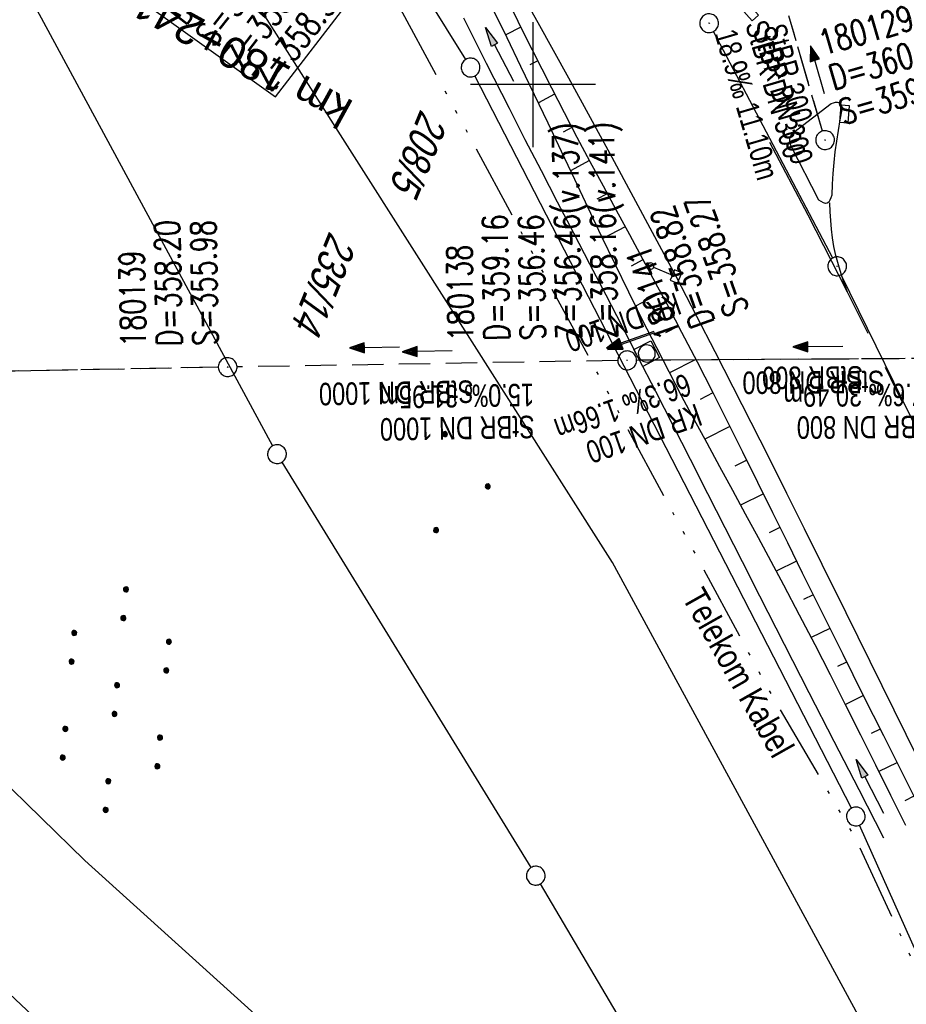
# Model space of a CAD drawing. Extents: x 507875 to 508634, y 446340 to 447363.
# Tile 19 of 70: x 508159 to 508230, y 446427 to 446505. Entities that reach past the tile are written whole.
import ezdxf
from ezdxf.enums import TextEntityAlignment as Align

# ---------------------------------------------------------------- set-up
doc = ezdxf.new("R2010")
doc.units = 0
doc.header["$LTSCALE"] = 10
doc.header["$MEASUREMENT"] = 0
for name, pattern in [('ACAD_ISO14W100', [25.5, 12, -3, 0.5, -3, 0.5, -3, 0.5, -3]), ('AUSGEZOGEN', [0]), ('LT00', [0]), ('LT02', [0.4, 0.2, -0.2]), ('LT12', [0.4, 0.3, -0.1]), ('STRICHLINIE2', [0.375, 0.25, -0.125])]:
    doc.linetypes.add(name, pattern=pattern)
doc.layers.get('0').update_dxf_attribs({"linetype": 'LT00'})
for name, color, linetype in [('--EK_FBR', 250, 'LT00'), ('--EK_Halt-Pfeil', 4, 'LT00'), ('--EK_Haltung', 7, 'STRICHLINIE2'), ('--EK_Haltung-Text', 140, 'LT00'), ('--EK_Schacht-Text', 5, 'LT00'), ('--EL_DFK_AB_L', 21, 'LT00'), ('--EL_DFK_AB_P', 7, 'LT00'), ('--EL_Halt-Pfeil', 4, 'LT00'), ('--EL_Haltung', 182, 'STRICHLINIE2'), ('--EL_Haltung-Text', 182, 'LT00'), ('-EL-93-1', 250, 'LT00'), ('DFK_AB_L', 21, 'LT00'), ('DFK_AB_P', 7, 'LT00'), ('DFK_FLUR_NR', 250, 'LT00'), ('DFK_GZPKT', 250, 'LT00'), ('DFK_KATASTER', 250, 'LT00'), ('DFK_NUTZUNG', 250, 'LT00'), ('DL', 182, 'LT12'), ('DL_PFEIL', 201, 'LT00'), ('DL_TEXT', 182, 'LT00'), ('PFEIL', 140, 'AUSGEZOGEN'), ('TELEKOM', 210, 'ACAD_ISO14W100'), ('TELEKOM_TEXT', 210, 'Continuous'), ('V127_AFBR_BAB', 250, 'LT00'), ('V127_BOESCH', 250, 'LT00'), ('V127_BOSCHUNG', 250, 'LT00'), ('V127_GRABEN', 250, 'LT00'), ('V127_KA_MULD', 182, 'LT00'), ('V127_KA_PRUF', 182, 'LT00'), ('V127_LD_MARK', 250, 'LT00'), ('V127_LG_MARK', 250, 'LT02'), ('V127_RASTER', 250, 'LT00'), ('V127_SCHILD_K', 1, 'LT00'), ('V127_SINKK', 182, 'LT00')]:
    doc.layers.add(name, color=color, linetype=linetype)
doc.styles.add('Arial', font='ARIAL.TTF')
doc.styles.add('Haltungsbeschriftung', font='ARIAL.TTF', dxfattribs={"width": 0.75})
doc.styles.add('schachtbeschriftung', font='romans.shx', dxfattribs={"width": 0.75, "height": 2})
doc.styles.get("Standard").update_dxf_attribs({"font": 'ARIAL.TTF'})
doc.styles.add('Versorgungsltg', font='ARIAL.TTF', dxfattribs={"width": 0.8, "height": 2})

# ---------------------------------------------------------------- blocks, each defined once
blk = doc.blocks.new('SYMB7010')
at = {"color": 0, "linetype": 'ByBlock'}
for points in [[(-0.031408, 0.499213), (-0.093728, 0.49134), (-0.15457, 0.475719), (-0.212975, 0.452595), (-0.268021, 0.422333), (-0.31884, 0.385411), (-0.36463, 0.342411), (-0.40467, 0.29401), (-0.438329, 0.240973), (-0.465074, 0.184136), (-0.484486, 0.124395), (-0.496256, 0.062692), (-0.5002, 0)], [(-0.5002, 0), (-0.496256, -0.062692), (-0.484486, -0.124395), (-0.465075, -0.184136), (-0.438329, -0.240973), (-0.404671, -0.29401), (-0.36463, -0.342411), (-0.31884, -0.385411), (-0.268021, -0.422333), (-0.212975, -0.452595), (-0.154571, -0.475719), (-0.093728, -0.49134), (-0.031408, -0.499213), (0.031408, -0.499213)], [(0.5002, 0), (0.496256, 0.062692), (0.484485, 0.124395), (0.465074, 0.184136), (0.438329, 0.240973), (0.40467, 0.29401), (0.36463, 0.342411), (0.31884, 0.385411), (0.268021, 0.422333), (0.212975, 0.452595), (0.15457, 0.475719), (0.093728, 0.49134), (0.031408, 0.499213), (-0.031408, 0.499213)], [(0.031408, -0.499213), (0.093728, -0.491341), (0.15457, -0.475719), (0.212975, -0.452595), (0.268021, -0.422333), (0.31884, -0.385411), (0.36463, -0.342411), (0.404671, -0.294011), (0.438329, -0.240974), (0.465075, -0.184136), (0.484486, -0.124395), (0.496256, -0.062692), (0.500201, 0)]]:
    blk.add_lwpolyline(points, dxfattribs=at)
blk = doc.blocks.new('SYMB7110')
at = {"color": 0, "linetype": 'ByBlock'}
for p, q in [((-0.51, 0.362895), (-0.51, 0.397105)), ((-0.505, 0.399164), (-0.505, 0.360836)), ((-0.5, 0.360204), (-0.5, 0.399796)), ((-0.495, 0.399164), (-0.495, 0.360836)), ((-0.49, 0.362895), (-0.49, 0.397105)), ((-0.28, 0.362895), (-0.28, 0.397105)), ((-0.275, 0.399164), (-0.275, 0.360836)), ((-0.27, 0.360204), (-0.27, 0.399796)), ((-0.265, 0.399164), (-0.265, 0.360836)), ((-0.26, 0.362895), (-0.26, 0.397105)), ((0.26, 0.362895), (0.26, 0.397105)), ((0.265, 0.399164), (0.265, 0.360836)), ((0.27, 0.360204), (0.27, 0.399796)), ((0.275, 0.399164), (0.275, 0.360836)), ((0.28, 0.362895), (0.28, 0.397105)), ((0.49, 0.362895), (0.49, 0.397105)), ((0.495, 0.399164), (0.495, 0.360836)), ((0.5, 0.360204), (0.5, 0.399796)), ((0.505, 0.399164), (0.505, 0.360836)), ((0.51, 0.362895), (0.51, 0.397105)), ((-0.515, 0.392919), (-0.515, 0.367081)), ((-0.485, 0.392919), (-0.485, 0.367081)), ((-0.48, 0.379874), (-0.48, 0.380145)), ((-0.285, 0.392919), (-0.285, 0.367081)), ((-0.255, 0.392919), (-0.255, 0.367081)), ((-0.25, 0.379874), (-0.25, 0.380146)), ((0.255, 0.392919), (0.255, 0.367081)), ((0.285, 0.392919), (0.285, 0.367081)), ((0.29, 0.379874), (0.29, 0.380145)), ((0.485, 0.392919), (0.485, 0.367081)), ((0.515, 0.392919), (0.515, 0.367081)), ((0.52, 0.379874), (0.52, 0.380146)), ((-0.9, 0.012919), (-0.9, -0.012919)), ((-0.895, -0.017106), (-0.895, 0.017105)), ((-0.89, 0.019164), (-0.89, -0.019164)), ((-0.885, -0.019797), (-0.885, 0.019796)), ((-0.88, 0.019164), (-0.88, -0.019164)), ((-0.875, -0.017106), (-0.875, 0.017105)), ((-0.87, 0.012919), (-0.87, -0.012919)), ((-0.865, -0.000126), (-0.865, 0.000145)), ((-0.67, 0.012919), (-0.67, -0.012919)), ((-0.665, -0.017106), (-0.665, 0.017105)), ((-0.66, 0.019164), (-0.66, -0.019164)), ((-0.655, -0.019797), (-0.655, 0.019796)), ((-0.65, 0.019164), (-0.65, -0.019164)), ((-0.645, -0.017106), (-0.645, 0.017105)), ((-0.64, 0.012919), (-0.64, -0.012919)), ((-0.635, -0.000126), (-0.635, 0.000145)), ((-0.13, 0.012919), (-0.13, -0.012919)), ((-0.125, -0.017105), (-0.125, 0.017105)), ((-0.12, 0.019164), (-0.12, -0.019164)), ((-0.115, -0.019796), (-0.115, 0.019796)), ((-0.11, 0.019164), (-0.11, -0.019164)), ((-0.105, -0.017105), (-0.105, 0.017105)), ((-0.1, 0.012919), (-0.1, -0.012919)), ((-0.095, -0.000126), (-0.095, 0.000146)), ((0.1, 0.012919), (0.1, -0.012919)), ((0.105, -0.017105), (0.105, 0.017105)), ((0.11, 0.019164), (0.11, -0.019164)), ((0.115, -0.019796), (0.115, 0.019796)), ((0.12, 0.019164), (0.12, -0.019164)), ((0.125, -0.017105), (0.125, 0.017105)), ((0.13, 0.012919), (0.13, -0.012919)), ((0.135, -0.000126), (0.135, 0.000146)), ((0.64, 0.012919), (0.64, -0.012919)), ((0.645, -0.017105), (0.645, 0.017105)), ((0.65, 0.019164), (0.65, -0.019164)), ((0.655, -0.019796), (0.655, 0.019796)), ((0.66, 0.019164), (0.66, -0.019164)), ((0.665, -0.017105), (0.665, 0.017105)), ((0.67, 0.012919), (0.67, -0.012919)), ((0.675, -0.000126), (0.675, 0.000146)), ((0.87, 0.012919), (0.87, -0.012919)), ((0.875, -0.017105), (0.875, 0.017105)), ((0.88, 0.019164), (0.88, -0.019164)), ((0.885, -0.019796), (0.885, 0.019796)), ((0.89, 0.019164), (0.89, -0.019164)), ((0.895, -0.017105), (0.895, 0.017105)), ((0.9, 0.012919), (0.9, -0.012919)), ((0.905, -0.000126), (0.905, 0.000146)), ((-0.515, -0.367081), (-0.515, -0.392919)), ((-0.51, -0.397105), (-0.51, -0.362895)), ((-0.505, -0.360836), (-0.505, -0.399164)), ((-0.5, -0.399796), (-0.5, -0.360204)), ((-0.495, -0.360836), (-0.495, -0.399164)), ((-0.49, -0.397106), (-0.49, -0.362895)), ((-0.485, -0.367081), (-0.485, -0.392919)), ((-0.48, -0.380126), (-0.48, -0.379855)), ((-0.285, -0.367081), (-0.285, -0.392919)), ((-0.28, -0.397105), (-0.28, -0.362895)), ((-0.275, -0.360836), (-0.275, -0.399164)), ((-0.27, -0.399796), (-0.27, -0.360204)), ((-0.265, -0.360836), (-0.265, -0.399164)), ((-0.26, -0.397105), (-0.26, -0.362895)), ((-0.255, -0.367081), (-0.255, -0.392919)), ((-0.25, -0.380126), (-0.25, -0.379855)), ((0.255, -0.367081), (0.255, -0.392919)), ((0.26, -0.397105), (0.26, -0.362895)), ((0.265, -0.360836), (0.265, -0.399164)), ((0.27, -0.399796), (0.27, -0.360204)), ((0.275, -0.360836), (0.275, -0.399164)), ((0.28, -0.397105), (0.28, -0.362895)), ((0.285, -0.367081), (0.285, -0.392919)), ((0.29, -0.380126), (0.29, -0.379855)), ((0.485, -0.367081), (0.485, -0.392919)), ((0.49, -0.397105), (0.49, -0.362895)), ((0.495, -0.360836), (0.495, -0.399164)), ((0.5, -0.399796), (0.5, -0.360204)), ((0.505, -0.360836), (0.505, -0.399164)), ((0.51, -0.397105), (0.51, -0.362895)), ((0.515, -0.367081), (0.515, -0.392919)), ((0.52, -0.380126), (0.52, -0.379855))]:
    blk.add_line(p, q, dxfattribs=at)
for points in [[(-0.48, 0.38), (-0.481981, 0.388678), (-0.48753, 0.395637), (-0.49555, 0.399499), (-0.50445, 0.399499), (-0.51247, 0.395637), (-0.518019, 0.388678), (-0.52, 0.38), (-0.518019, 0.371322), (-0.51247, 0.364363), (-0.50445, 0.360501), (-0.49555, 0.360501), (-0.48753, 0.364363), (-0.481981, 0.371322), (-0.48, 0.38)], [(-0.25, 0.38), (-0.251981, 0.388678), (-0.25753, 0.395637), (-0.26555, 0.399499), (-0.27445, 0.399499), (-0.28247, 0.395637), (-0.288019, 0.388678), (-0.29, 0.38), (-0.288019, 0.371322), (-0.28247, 0.364363), (-0.27445, 0.360501), (-0.26555, 0.360501), (-0.25753, 0.364363), (-0.251981, 0.371322), (-0.25, 0.38)], [(0.29, 0.38), (0.288019, 0.388678), (0.28247, 0.395637), (0.27445, 0.399499), (0.26555, 0.399499), (0.25753, 0.395637), (0.251981, 0.388678), (0.25, 0.38), (0.251981, 0.371322), (0.25753, 0.364363), (0.26555, 0.360501), (0.27445, 0.360501), (0.28247, 0.364363), (0.288019, 0.371322), (0.29, 0.38)], [(0.52, 0.38), (0.518019, 0.388678), (0.51247, 0.395637), (0.50445, 0.399499), (0.495549, 0.399499), (0.48753, 0.395637), (0.481981, 0.388678), (0.48, 0.38), (0.481981, 0.371322), (0.48753, 0.364363), (0.495549, 0.360501), (0.50445, 0.360501), (0.51247, 0.364363), (0.518019, 0.371322), (0.52, 0.38)], [(-0.865, 0), (-0.866981, 0.008678), (-0.87253, 0.015637), (-0.88055, 0.019498), (-0.88945, 0.019498), (-0.89747, 0.015637), (-0.903019, 0.008678), (-0.905, 0)], [(-0.905, 0), (-0.903019, -0.008678), (-0.89747, -0.015637), (-0.88945, -0.019499), (-0.88055, -0.019499), (-0.87253, -0.015637), (-0.866981, -0.008678), (-0.865, 0)], [(-0.635, 0), (-0.636981, 0.008678), (-0.64253, 0.015637), (-0.65055, 0.019498), (-0.65945, 0.019498), (-0.66747, 0.015637), (-0.673019, 0.008678), (-0.675, 0)], [(-0.675, 0), (-0.673019, -0.008678), (-0.66747, -0.015637), (-0.65945, -0.019499), (-0.65055, -0.019499), (-0.64253, -0.015637), (-0.636981, -0.008678), (-0.635, 0)], [(-0.095, 0), (-0.096981, 0.008678), (-0.10253, 0.015637), (-0.11055, 0.019499), (-0.11945, 0.019499), (-0.12747, 0.015637), (-0.133019, 0.008678), (-0.135, 0)], [(-0.135, 0), (-0.133019, -0.008678), (-0.12747, -0.015637), (-0.11945, -0.019499), (-0.11055, -0.019499), (-0.10253, -0.015637), (-0.096981, -0.008678), (-0.095, 0)], [(0.135, 0), (0.133019, 0.008678), (0.12747, 0.015637), (0.11945, 0.019499), (0.11055, 0.019499), (0.10253, 0.015637), (0.096981, 0.008678), (0.095, 0)], [(0.095, 0), (0.096981, -0.008678), (0.10253, -0.015637), (0.11055, -0.019499), (0.11945, -0.019499), (0.12747, -0.015637), (0.133019, -0.008678), (0.135, 0)], [(0.675, 0), (0.673019, 0.008678), (0.66747, 0.015637), (0.65945, 0.019499), (0.65055, 0.019499), (0.64253, 0.015637), (0.636981, 0.008678), (0.635, 0)], [(0.635, 0), (0.636981, -0.008678), (0.64253, -0.015637), (0.65055, -0.019499), (0.65945, -0.019499), (0.66747, -0.015637), (0.673019, -0.008678), (0.675, 0)], [(0.905, 0), (0.903019, 0.008678), (0.89747, 0.015637), (0.88945, 0.019499), (0.88055, 0.019499), (0.87253, 0.015637), (0.866981, 0.008678), (0.865, 0)], [(0.865, 0), (0.866981, -0.008678), (0.87253, -0.015637), (0.88055, -0.019499), (0.88945, -0.019499), (0.89747, -0.015637), (0.903019, -0.008678), (0.905, 0)], [(-0.48, -0.38), (-0.481981, -0.371322), (-0.48753, -0.364363), (-0.49555, -0.360501), (-0.50445, -0.360501), (-0.51247, -0.364363), (-0.518019, -0.371322), (-0.52, -0.38), (-0.518019, -0.388678), (-0.51247, -0.395637), (-0.50445, -0.399499), (-0.49555, -0.399499), (-0.48753, -0.395637), (-0.481981, -0.388678), (-0.48, -0.38)], [(-0.25, -0.38), (-0.251981, -0.371322), (-0.25753, -0.364363), (-0.26555, -0.360501), (-0.27445, -0.360501), (-0.28247, -0.364363), (-0.288019, -0.371322), (-0.29, -0.38), (-0.288019, -0.388678), (-0.28247, -0.395637), (-0.27445, -0.399499), (-0.26555, -0.399499), (-0.25753, -0.395637), (-0.251981, -0.388678), (-0.25, -0.38)], [(0.29, -0.38), (0.288019, -0.371322), (0.28247, -0.364363), (0.27445, -0.360501), (0.26555, -0.360501), (0.25753, -0.364363), (0.251981, -0.371322), (0.25, -0.38), (0.251981, -0.388678), (0.25753, -0.395637), (0.26555, -0.399499), (0.27445, -0.399499), (0.28247, -0.395637), (0.288019, -0.388678), (0.29, -0.38)], [(0.52, -0.38), (0.518019, -0.371322), (0.51247, -0.364363), (0.50445, -0.360501), (0.495549, -0.360501), (0.48753, -0.364363), (0.481981, -0.371322), (0.48, -0.38), (0.481981, -0.388678), (0.48753, -0.395637), (0.495549, -0.399499), (0.50445, -0.399499), (0.51247, -0.395637), (0.518019, -0.388678), (0.52, -0.38)]]:
    blk.add_lwpolyline(points, dxfattribs=at)
blk = doc.blocks.new('Ackerland3')
at = {"layer": 'DFK_NUTZUNG', "color": 0, "linetype": 'ByBlock'}
for p, q in [((-0.15, 2.662), (-0.15, 2.403)), ((-0.1, 2.362), (-0.1, 2.704)), ((-0.05, 2.724), (-0.05, 2.341)), ((0, 2.335), (0, 2.731)), ((0.05, 2.724), (0.05, 2.341)), ((0.1, 2.362), (0.1, 2.704)), ((0.15, 2.662), (0.15, 2.403)), ((0.2, 2.531), (0.2, 2.534)), ((-4, -1.137), (-4, -1.395)), ((-3.95, -1.437), (-3.95, -1.095)), ((-3.9, -1.075), (-3.9, -1.458)), ((-3.85, -1.464), (-3.85, -1.068)), ((-3.8, -1.075), (-3.8, -1.458)), ((-3.75, -1.437), (-3.75, -1.095)), ((-3.7, -1.137), (-3.7, -1.395)), ((-3.65, -1.268), (-3.65, -1.265)), ((3.7, -1.137), (3.7, -1.395)), ((3.75, -1.437), (3.75, -1.095)), ((3.8, -1.075), (3.8, -1.458)), ((3.85, -1.464), (3.85, -1.068)), ((3.9, -1.075), (3.9, -1.458)), ((3.95, -1.437), (3.95, -1.095)), ((4, -1.137), (4, -1.395)), ((4.05, -1.268), (4.05, -1.265))]:
    blk.add_line(p, q, dxfattribs=at)
for points in [[(0.2, 2.533), (0.18, 2.619), (0.125, 2.689), (0.045, 2.728), (-0.044, 2.728), (-0.125, 2.689), (-0.18, 2.619), (-0.2, 2.533), (-0.18, 2.446), (-0.125, 2.376), (-0.044, 2.338), (0.045, 2.338), (0.125, 2.376), (0.18, 2.446), (0.2, 2.533)], [(-3.65, -1.266), (-3.67, -1.18), (-3.725, -1.11), (-3.805, -1.071), (-3.894, -1.071), (-3.975, -1.11), (-4.03, -1.18), (-4.05, -1.266)], [(-4.05, -1.266), (-4.03, -1.353), (-3.975, -1.423), (-3.894, -1.461), (-3.805, -1.461), (-3.725, -1.423), (-3.67, -1.353), (-3.65, -1.266)], [(4.05, -1.266), (4.03, -1.18), (3.975, -1.11), (3.895, -1.071), (3.806, -1.071), (3.725, -1.11), (3.67, -1.18), (3.65, -1.266)], [(3.65, -1.266), (3.67, -1.353), (3.725, -1.423), (3.806, -1.461), (3.895, -1.461), (3.975, -1.423), (4.03, -1.353), (4.05, -1.266)]]:
    blk.add_lwpolyline(points, dxfattribs=at)
blk = doc.blocks.new('SYMB0003')
at = {"color": 0, "linetype": 'ByBlock'}
for p, q in [((-0.015712, 0), (0.010166, 0.012015)), ((0, -0.021257), (-0.015712, 0)), ((0.010166, 0.012015), (0, -0.021257))]:
    blk.add_line(p, q, dxfattribs=at)
for points in [[(-0.031395, 0.499013), (-0.093691, 0.491144), (-0.154509, 0.475528), (-0.21289, 0.452414), (-0.267913, 0.422164), (-0.318712, 0.385257), (-0.364484, 0.342274), (-0.404509, 0.293893), (-0.438154, 0.240877), (-0.464888, 0.184062), (-0.484292, 0.124345), (-0.496058, 0.062667), (-0.5, 0)], [(-0.5, 0), (-0.496058, -0.062667), (-0.484292, -0.124345), (-0.464888, -0.184062), (-0.438154, -0.240877), (-0.404509, -0.293893), (-0.364485, -0.342274), (-0.318712, -0.385257), (-0.267914, -0.422164), (-0.21289, -0.452414), (-0.154509, -0.475529), (-0.093691, -0.491144), (-0.031395, -0.499014), (0.031395, -0.499014)], [(0.5, 0), (0.496057, 0.062667), (0.484292, 0.124345), (0.464888, 0.184062), (0.438153, 0.240877), (0.404509, 0.293893), (0.364484, 0.342274), (0.318712, 0.385257), (0.267913, 0.422164), (0.21289, 0.452414), (0.154509, 0.475528), (0.093691, 0.491144), (0.031395, 0.499013), (-0.031395, 0.499013)], [(0.031395, -0.499014), (0.093691, -0.491144), (0.154509, -0.475529), (0.21289, -0.452414), (0.267914, -0.422164), (0.318712, -0.385257), (0.364485, -0.342274), (0.404509, -0.293893), (0.438154, -0.240877), (0.464889, -0.184062), (0.484292, -0.124345), (0.496058, -0.062667), (0.5, 0)]]:
    blk.add_lwpolyline(points, dxfattribs=at)
blk = doc.blocks.new('SYMB1263')
at = {"color": 0, "linetype": 'ByBlock'}
for p, q in [((0.014231, 0.098982), (-0.014231, 0.098982)), ((-0.014231, -0.098982), (0.014232, -0.098982))]:
    blk.add_line(p, q, dxfattribs=at)
for points in [[(0, 0.1), (0, 0.75), (0.18, 0.75), (0.18, 1), (-0.18, 1), (-0.18, 0.75), (0, 0.75)], [(-0.014231, 0.098982), (-0.041542, 0.090963), (-0.065486, 0.075575), (-0.084125, 0.054064), (-0.095949, 0.028173), (-0.1, 0)], [(-0.1, 0), (-0.095949, -0.028173), (-0.084125, -0.054064), (-0.065486, -0.075575), (-0.041541, -0.090963), (-0.014231, -0.098982)], [(0.1, 0), (0.095949, 0.028173), (0.084125, 0.054064), (0.065486, 0.075575), (0.041541, 0.090963), (0.014231, 0.098982)], [(0.014232, -0.098982), (0.041542, -0.090963), (0.065486, -0.075575), (0.084125, -0.054064), (0.095949, -0.028173), (0.1, 0)]]:
    blk.add_lwpolyline(points, dxfattribs=at)
blk = doc.blocks.new('Pfreil3')
at = {"layer": 'PFEIL'}
blk.add_hatch(color=256, dxfattribs=at).paths.add_polyline_path([(-1.549, 0.273), (-1.549, -0.273), (0, 0)])
for p, q in [((-1.549, 0), (-4.831, 0)), ((-1.549, -0.273), (-1.549, 0.273)), ((-1.549, 0.273), (0, 0)), ((0, 0), (-1.549, -0.273))]:
    blk.add_line(p, q, dxfattribs=at)
blk = doc.blocks.new('SYMB0652')
at = {"color": 0, "linetype": 'ByBlock'}
blk.add_lwpolyline([(-0.15, -0.075), (0.15, -0.075), (0.15, 0.075), (-0.15, 0.075), (-0.15, -0.075)], dxfattribs=at)
blk = doc.blocks.new('SYMB1210')
at = {"color": 0, "linetype": 'ByBlock'}
blk.add_line((0.018815, -0.179014), (0.055623, -0.17119), dxfattribs=at)
for points in [[(-0.2, -0.2), (-0.2, 0.2), (0.2, 0.2), (0.2, -0.2), (-0.2, -0.2)], [(0.018815, 0.179014), (-0.018815, 0.179014), (-0.055623, 0.17119), (-0.09, 0.155885), (-0.120444, 0.133766), (-0.145623, 0.105801), (-0.164438, 0.073213), (-0.176067, 0.037424), (-0.18, 0)], [(-0.18, 0), (-0.176067, -0.037424), (-0.164438, -0.073213), (-0.145623, -0.105801), (-0.120444, -0.133766), (-0.09, -0.155885), (-0.055623, -0.17119), (-0.018815, -0.179014), (0.018815, -0.179014)], [(0.18, 0), (0.176067, 0.037424), (0.164438, 0.073213), (0.145623, 0.105801), (0.120444, 0.133766), (0.09, 0.155885), (0.055623, 0.17119), (0.018815, 0.179014)], [(0.055623, -0.17119), (0.09, -0.155885), (0.120444, -0.133766), (0.145623, -0.105801), (0.164438, -0.073213), (0.176067, -0.037424), (0.18, 0)]]:
    blk.add_lwpolyline(points, dxfattribs=at)
blk = doc.blocks.new('SYMB0070')
at = {"color": 0, "linetype": 'ByBlock'}
for p, q in [((-0.5, 0), (0.2, 0)), ((0.5, 0), (0.2, 0.1)), ((0.2, 0.1), (0.2, 0)), ((0.468, 0), (0.21, 0.086)), ((0.21, 0.086), (0.21, -0.086)), ((0.21, -0.086), (0.468, 0)), ((0.22, -0.072), (0.437, 0)), ((0.23, -0.058), (0.405, 0)), ((0.24, -0.045), (0.374, 0)), ((0.342, 0), (0.25, 0.031)), ((0.25, 0.031), (0.25, -0.031)), ((0.25, -0.031), (0.342, 0)), ((0.26, -0.017), (0.31, 0)), ((0.27, -0.003), (0.279, 0))]:
    blk.add_line(p, q, dxfattribs=at)
for points in [[(0.2, 0), (0.2, -0.1), (0.5, 0)], [(0.437, 0), (0.22, 0.072), (0.22, -0.072)], [(0.405, 0), (0.23, 0.058), (0.23, -0.058)], [(0.374, 0), (0.24, 0.045), (0.24, -0.045)], [(0.31, 0), (0.26, 0.017), (0.26, -0.017)], [(0.279, 0), (0.27, 0.003), (0.27, -0.003)]]:
    blk.add_lwpolyline(points, dxfattribs=at)

msp = doc.modelspace()

# ---------------------------------------------------------------- linework, layer by layer
at = {"layer": '--EK_FBR'}
msp.add_line((508222.842, 446490.77), (508220.64, 446495.08), dxfattribs=at)
at = {"layer": '--EK_FBR', "color": 2}
msp.add_lwpolyline([(508232.695, 446442.242), (508230.783, 446446.127), (508228.87, 446450.012), (508226.955, 446453.896), (508225.037, 446457.779), (508223.116, 446461.66), (508221.706, 446464.5), (508220.292, 446467.338), (508218.873, 446470.174), (508217.446, 446473.005), (508216.01, 446475.832), (508214.565, 446478.654), (508213.107, 446481.47), (508211.435, 446484.66), (508209.748, 446487.842), (508208.047, 446491.017), (508206.332, 446494.185), (508204.607, 446497.346), (508202.872, 446500.503), (508200.417, 446504.937), (508197.945, 446509.361)], dxfattribs=at)
at = {"layer": '--EK_FBR'}
for points in [[(508220.841, 446496.206), (508223.831, 446498.498), (508224.016, 446498.554), (508224.191, 446498.593), (508224.347, 446498.601), (508224.474, 446498.559), (508224.579, 446498.433), (508224.647, 446498.244), (508224.697, 446498.025)], [(508224.697, 446498.025), (508224.54, 446497.179), (508224.39, 446496.332), (508224.254, 446495.483), (508224.139, 446494.632), (508224.049, 446493.771), (508223.981, 446492.908), (508223.927, 446492.043), (508223.88, 446491.177)], [(508220.64, 446495.08), (508220.569, 446495.286), (508220.523, 446495.488), (508220.524, 446495.682), (508220.59, 446495.864), (508220.703, 446496.037), (508220.841, 446496.206)], [(508223.88, 446491.177), (508223.811, 446490.957), (508223.733, 446490.759), (508223.64, 446490.605), (508223.521, 446490.517), (508223.378, 446490.509), (508223.212, 446490.562), (508223.031, 446490.656), (508222.842, 446490.77)]]:
    msp.add_lwpolyline(points, dxfattribs=at)
at = {"layer": '--EK_Haltung'}
for p, q in [((508223.143, 446496.288), (508220.449, 446505.505)), ((508206.78, 446477.951), (508176.335, 446477.438)), ((508208.387, 446478.264), (508208.237, 446478.211)), ((508237.265, 446478.149), (508208.28, 446477.967)), ((508174.835, 446477.411), (508118.145, 446476.364))]:
    msp.add_line(p, q, dxfattribs=at)
at = {"layer": '--EK_Schacht-Text', "flags": 128}
msp.add_lwpolyline([(508168.007, 446507.199), (508179.413, 446499.015), (508191.398, 446514.617), (508217.342, 446518.457)], dxfattribs=at)
at = {"layer": '--EL_DFK_AB_L'}
for p, q in [((508223.971, 446486.142), (508214.43, 446504.247)), ((508241.941, 446449.452), (508224.65, 446484.805))]:
    msp.add_line(p, q, dxfattribs=at)
at = {"layer": '--EL_Haltung'}
for p, q in [((508223.143, 446496.288), (508220.449, 446505.505)), ((508206.78, 446477.951), (508176.335, 446477.438)), ((508208.387, 446478.264), (508208.237, 446478.211)), ((508237.265, 446478.149), (508208.28, 446477.967)), ((508174.835, 446477.411), (508118.145, 446476.364))]:
    msp.add_line(p, q, dxfattribs=at)
at = {"layer": 'DFK_AB_L'}
for p, q in [((508223.971, 446486.142), (508214.43, 446504.247)), ((508241.941, 446449.452), (508224.65, 446484.805))]:
    msp.add_line(p, q, dxfattribs=at)
at = {"layer": 'DFK_KATASTER'}
for p, q in [((508194.615, 446502.005), (508156.236, 446563.842)), ((508206.361, 446461.82), (508173.421, 446513.568)), ((508159.698, 446507.131), (508179.173, 446471.128)), ((508225.467, 446442.187), (508195.354, 446500.701)), ((508179.923, 446469.83), (508199.828, 446437.429)), ((508244.36, 446391.858), (508206.361, 446461.82)), ((508143.291, 446458.339), (508164.171, 446437.989)), ((508246.561, 446394.909), (508226.115, 446440.833)), ((508164.171, 446437.989), (508239.324, 446370.132)), ((508229.799, 446386.644), (508200.602, 446436.144)), ((508226.607, 446363.3), (508151.781, 446433.28))]:
    msp.add_line(p, q, dxfattribs=at)
at = {"layer": 'DL'}
for p, q in [((508223.143, 446496.288), (508220.449, 446505.505)), ((508237.265, 446478.149), (508208.28, 446477.967)), ((508174.835, 446477.411), (508118.145, 446476.364))]:
    msp.add_line(p, q, dxfattribs=at)
at = {"layer": 'TELEKOM', "ltscale": 0.05, "flags": 128}
msp.add_lwpolyline([(508474.982, 447165.553), (508473.172, 447165.084), (508474.673, 447159.364), (508464.672, 447154.328), (508456.661, 447151.277), (508453.539, 447150.41), (508444.602, 447148.803), (508441.981, 447148.995), (508439.155, 447149.476), (508437.854, 447150.277), (508435.953, 447153.679), (508433.953, 447160.482), (508432.252, 447163.983), (508431.951, 447165.284), (508432.552, 447176.789), (508431.941, 447177.756), (508416.745, 447181.791), (508378.627, 447181.391), (508374.691, 447166.96), (508370.19, 447168.143), (508366.264, 447168.543), (508362.179, 447169.984), (508358.413, 447171.665), (508347.839, 447167.262), (508337.4, 447169.983), (508328.414, 447171.935), (508322.641, 447172.543), (508316.286, 447172.936), (508310.426, 447172.329), (508294.909, 447170.287), (508285.316, 447168.639), (508276.487, 447167.205), (508271.842, 447166.858), (508264.535, 447167.811), (508253.336, 447170.847), (508250.234, 447179.486), (508234.735, 447192.344), (508230.978, 447195.531), (508227.158, 447198.133), (508210.966, 447203.512), (508203.353, 447206.262), (508189.318, 447199.877), (508186.179, 447190.406), (508183.805, 447181.725), (508180.252, 447166.858), (508182.036, 447154.933), (508172.713, 447111.806), (508163.222, 447073.34), (508154.785, 447034.675), (508153.031, 446995.556), (508154.9, 446955.58), (508158.105, 446912.014), (508138.041, 446875.457), (508116.295, 446837.958), (508103.884, 446802.928), (508083.738, 446761.261), (508071.735, 446745.953), (508067.468, 446734.788), (508063.405, 446727.276), (508059.458, 446719.322), (508062.263, 446713.436), (508069.977, 446704.887), (508081.477, 446692.274), (508095.24, 446677.226), (508103.795, 446669.378), (508122.044, 446644.24), (508132.002, 446636.813), (508105.767, 446613.366), (508119.825, 446594.076), (508150.119, 446555.817), (508154.748, 446559.461), (508167.768, 446536.941), (508183.181, 446511.575), (508186.807, 446510.85), (508218.928, 446451.464), (508225.819, 446439.687), (508234.16, 446421.749), (508247.216, 446396.382), (508258.477, 446371.283), (508263.554, 446356.788), (508266.895, 446346.738)], dxfattribs=at)
at = {"layer": 'V127_AFBR_BAB'}
msp.add_line((508222.842, 446490.77), (508220.64, 446495.08), dxfattribs=at)
at = {"layer": 'V127_AFBR_BAB', "color": 0}
msp.add_lwpolyline([(508232.695, 446442.242), (508230.783, 446446.127), (508228.87, 446450.012), (508226.955, 446453.896), (508225.037, 446457.779), (508223.116, 446461.66), (508221.706, 446464.5), (508220.292, 446467.338), (508218.873, 446470.174), (508217.446, 446473.005), (508216.01, 446475.832), (508214.565, 446478.654), (508213.107, 446481.47), (508211.435, 446484.66), (508209.748, 446487.842), (508208.047, 446491.017), (508206.332, 446494.185), (508204.607, 446497.346), (508202.872, 446500.503), (508200.417, 446504.937), (508197.945, 446509.361)], dxfattribs=at)
at = {"layer": 'V127_AFBR_BAB'}
for points in [[(508220.841, 446496.206), (508223.831, 446498.498), (508224.016, 446498.554), (508224.191, 446498.593), (508224.347, 446498.601), (508224.474, 446498.559), (508224.579, 446498.433), (508224.647, 446498.244), (508224.697, 446498.025)], [(508224.697, 446498.025), (508224.54, 446497.179), (508224.39, 446496.332), (508224.254, 446495.483), (508224.139, 446494.632), (508224.049, 446493.771), (508223.981, 446492.908), (508223.927, 446492.043), (508223.88, 446491.177)], [(508220.64, 446495.08), (508220.569, 446495.286), (508220.523, 446495.488), (508220.524, 446495.682), (508220.59, 446495.864), (508220.703, 446496.037), (508220.841, 446496.206)], [(508223.88, 446491.177), (508223.811, 446490.957), (508223.733, 446490.759), (508223.64, 446490.605), (508223.521, 446490.517), (508223.378, 446490.509), (508223.212, 446490.562), (508223.031, 446490.656), (508222.842, 446490.77)]]:
    msp.add_lwpolyline(points, dxfattribs=at)
at = {"layer": 'V127_BOESCH'}
msp.add_lwpolyline([(508198.409, 446505.833), (508199.172, 446504.306), (508199.934, 446502.779), (508200.698, 446501.253), (508201.469, 446499.731), (508202.483, 446497.763), (508203.511, 446495.804), (508204.549, 446493.851), (508205.596, 446491.903), (508206.647, 446489.959), (508207.701, 446488.016), (508208.754, 446486.073), (508209.803, 446484.129), (508210.846, 446482.181), (508211.879, 446480.228), (508213.12, 446477.843), (508214.346, 446475.45), (508215.559, 446473.049), (508216.762, 446470.643), (508217.958, 446468.233), (508219.149, 446465.82), (508220.339, 446463.407), (508221.529, 446460.994), (508223.142, 446457.738), (508224.76, 446454.485), (508226.383, 446451.234), (508228.01, 446447.986), (508229.638, 446444.739), (508231.268, 446441.492)], dxfattribs=at)
at = {"layer": 'V127_BOSCHUNG'}
for p, q in [((508199.035, 446504.581), (508197.82, 446503.969)), ((508200.375, 446501.897), (508199.752, 446501.583)), ((508201.726, 446499.228), (508200.427, 446498.554)), ((508203.107, 446496.57), (508202.411, 446496.203)), ((508204.51, 446493.924), (508203, 446493.116)), ((508205.931, 446491.282), (508205.108, 446490.842)), ((508207.36, 446488.644), (508205.578, 446487.69)), ((508208.79, 446486.007), (508207.837, 446485.497)), ((508210.213, 446483.366), (508208.207, 446482.292)), ((508211.625, 446480.711), (508210.588, 446480.164)), ((508213.015, 446478.046), (508210.924, 446476.957)), ((508214.389, 446475.365), (508213.354, 446474.84)), ((508215.744, 446472.681), (508213.736, 446471.677)), ((508217.087, 446469.991), (508216.126, 446469.517)), ((508218.418, 446467.302), (508216.6, 446466.406)), ((508219.745, 446464.612), (508218.889, 446464.19)), ((508221.071, 446461.921), (508219.454, 446461.124)), ((508222.401, 446459.232), (508221.63, 446458.852)), ((508223.735, 446456.545), (508222.245, 446455.81)), ((508225.072, 446453.859), (508224.344, 446453.5)), ((508226.413, 446451.175), (508224.972, 446450.465)), ((508227.756, 446448.493), (508227.037, 446448.138)), ((508229.1, 446445.811), (508227.658, 446445.1)), ((508230.446, 446443.129), (508229.719, 446442.771))]:
    msp.add_line(p, q, dxfattribs=at)
at = {"layer": 'V127_GRABEN'}
for points in [[(508229.798, 446440.788), (508228.602, 446443.2), (508227.403, 446445.612), (508226.2, 446448.021), (508224.992, 446450.427), (508223.775, 446452.829), (508222.547, 446455.225), (508221.308, 446457.615), (508220.054, 446459.998), (508219.041, 446461.896), (508218.021, 446463.789), (508216.995, 446465.68), (508215.966, 446467.57), (508214.938, 446469.459), (508213.912, 446471.35), (508212.892, 446473.244), (508211.88, 446475.141), (508210.878, 446477.044), (508209.89, 446478.954), (508208.763, 446481.178), (508207.653, 446483.412), (508206.559, 446485.654), (508205.477, 446487.901), (508204.403, 446490.153), (508203.335, 446492.408), (508202.269, 446494.665), (508201.202, 446496.921), (508200.131, 446499.175), (508199.037, 446501.458), (508197.934, 446503.737), (508196.818, 446506.009)], [(508228.061, 446439.786), (508226.067, 446443.652), (508224.074, 446447.518), (508222.084, 446451.387), (508220.1, 446455.258), (508218.122, 446459.132), (508216.737, 446461.857), (508215.354, 446464.583), (508213.971, 446467.31), (508212.588, 446470.035), (508211.202, 446472.76), (508209.811, 446475.482), (508208.414, 446478.201), (508207.128, 446480.687), (508205.838, 446483.171), (508204.545, 446485.653), (508203.251, 446488.135), (508201.958, 446490.618), (508200.669, 446493.102), (508199.385, 446495.589), (508198.108, 446498.079), (508196.275, 446501.694), (508194.464, 446505.319)]]:
    msp.add_lwpolyline(points, dxfattribs=at)
at = {"layer": 'V127_LD_MARK'}
for points in [[(508226.799, 446480.111), (508225.132, 446483.421), (508221.997, 446489.562), (508218.923, 446495.371)], [(508225.132, 446483.421), (508224.882, 446484.144), (508224.642, 446484.869), (508224.419, 446485.598), (508224.223, 446486.332), (508224.062, 446487.072), (508223.951, 446487.758), (508223.87, 446488.449), (508223.812, 446489.145), (508223.768, 446489.844), (508223.732, 446490.544)]]:
    msp.add_lwpolyline(points, dxfattribs=at)
at = {"layer": 'V127_LG_MARK', "ltscale": 1.5, "flags": 128}
msp.add_lwpolyline([(508228.147, 446477.421), (508234.028, 446465.394), (508239.919, 446452.912)], dxfattribs=at)
at = {"layer": 'V127_RASTER'}
for p, q in [((508199.999, 446495), (508199.999, 446505)), ((508204.997, 446500), (508194.997, 446500))]:
    msp.add_line(p, q, dxfattribs=at)

# ---------------------------------------------------------------- block references
at = {"layer": '--EK_Halt-Pfeil', "yscale": 4, "zscale": 4}
for p, xscale, rotation in [((508222.756, 446501.176), 3.999999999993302, 106.2871600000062), ((508207.774, 446479.602), 3.999999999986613, 199.3521300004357), ((508222.766, 446479.06), 3.999999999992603, 180.3595599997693), ((508191.54, 446478.692), 4.000000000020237, 180.9643600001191)]:
    msp.add_blockref('SYMB0070', p, dxfattribs=dict(at, xscale=xscale, rotation=rotation))
at = {"layer": '--EL_DFK_AB_P', "xscale": 1.500000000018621, "yscale": 1.5, "zscale": 1.5, "rotation": 264.7377099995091}
for p in [(508214.081, 446504.909), (508224.32, 446485.48)]:
    msp.add_blockref('SYMB0003', p, dxfattribs=at)
at = {"layer": '--EL_Halt-Pfeil', "yscale": 4, "zscale": 4}
for p, xscale, rotation in [((508222.756, 446501.176), 3.999999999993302, 106.2871600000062), ((508207.836, 446479.503), 3.999999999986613, 199.3521300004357), ((508222.766, 446479.06), 3.999999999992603, 180.3595599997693), ((508187.313, 446478.987), 4.000000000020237, 180.9643600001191)]:
    msp.add_blockref('SYMB0070', p, dxfattribs=dict(at, xscale=xscale, rotation=rotation))
at = {"layer": 'DFK_AB_P', "xscale": 1.500000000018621, "yscale": 1.5, "zscale": 1.5, "rotation": 264.7377099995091}
for p in [(508214.081, 446504.909), (508224.32, 446485.48)]:
    msp.add_blockref('SYMB0003', p, dxfattribs=at)
at = {"layer": 'DFK_GZPKT', "xscale": 1.500000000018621, "yscale": 1.5, "zscale": 1.5, "rotation": 264.7377099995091}
for p in [(508195.01, 446501.368), (508179.53, 446470.47), (508225.811, 446441.521), (508200.22, 446436.787)]:
    msp.add_blockref('SYMB7010', p, dxfattribs=at)
at = {"layer": 'DFK_NUTZUNG', "rotation": 264.7376999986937}
msp.add_blockref('Ackerland3', (508193.862, 446468.119), dxfattribs=at)
at = {"layer": 'DFK_NUTZUNG', "xscale": 9.999999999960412, "yscale": 10, "zscale": 10, "rotation": 264.7377000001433}
msp.add_blockref('SYMB7110', (508166.641, 446450.853), dxfattribs=at)
at = {"layer": 'DL_PFEIL', "yscale": 4, "zscale": 4}
for p, xscale, rotation in [((508222.756, 446501.176), 3.999999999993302, 106.2871600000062), ((508222.766, 446479.06), 3.999999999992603, 180.3595599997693)]:
    msp.add_blockref('SYMB0070', p, dxfattribs=dict(at, xscale=xscale, rotation=rotation))
at = {"layer": 'PFEIL'}
for p, rotation in [((508196.207, 446504.557), 117.4860461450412), ((508225.826, 446446.069), 117.1068512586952)]:
    msp.add_blockref('Pfreil3', p, dxfattribs=dict(at, rotation=rotation))
at = {"layer": 'V127_KA_MULD', "xscale": 3.800000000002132, "yscale": 3.800000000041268, "zscale": 3.8, "rotation": 117.4525485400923}
msp.add_blockref('SYMB1210', (508209.095, 446478.512), dxfattribs=at)
at = {"layer": 'V127_KA_PRUF', "xscale": 1.5, "yscale": 1.5, "zscale": 1.5, "rotation": 247.65211}
for p in [(508223.353, 446495.568), (508207.53, 446477.964), (508175.585, 446477.427)]:
    msp.add_blockref('SYMB0003', p, dxfattribs=at)
at = {"layer": 'V127_SCHILD_K', "xscale": 2.5, "yscale": 2.5, "zscale": 2.5, "rotation": 247.65211}
msp.add_blockref('SYMB1263', (508209.405, 446485.498), dxfattribs=at)
at = {"layer": 'V127_SINKK', "zscale": 4.5}
for p, xscale, yscale, rotation in [((508217.325, 446505.829), 4.499999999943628, 4.499999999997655, 131.6587012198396), ((508224.904, 446497.646), 4.499999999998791, 4.500000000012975, 265.476487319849)]:
    msp.add_blockref('SYMB0652', p, dxfattribs=dict(at, xscale=xscale, yscale=yscale, rotation=rotation))

# ---------------------------------------------------------------- texts
at = {"layer": '--EK_Haltung-Text', "style": 'Haltungsbeschriftung', "width": 0.75}
for s, rotation, p in [('StBR DN 300', -73.71285, (508216.95, 446504.816)), ('18.9‰ 11.10m', -73.71285, (508214.493, 446504.099)), ('66.3‰ 1.66m', -160.64787, (508212.221, 446476.957)), ('15.0‰ 31.95m', -179.03564, (508200.066, 446476.111)), ('27.6‰ 30.49m', -179.64044, (508232.385, 446476.122)), ('KR DN 100', -160.64787, (508213.069, 446474.542)), ('StBR DN 1000', -179.03564, (508200.109, 446473.552)), ('StBR DN 800', -179.64044, (508232.401, 446473.561))]:
    msp.add_text(s, height=1.8, rotation=rotation, dxfattribs=at).set_placement(p)
at = {"layer": '--EK_Schacht-Text', "style": 'schachtbeschriftung', "width": 0.75}
for s, rotation, p in [('Z=358.53(v.122)', 52.22039, (508176.745, 446501.127)), ('D=359.65', 52.22039, (508172.192, 446504.655)), ('Z=358.53(v.128)', 52.22039, (508179.021, 446499.363)), ('S=358.53', 52.22039, (508174.468, 446502.891)), ('180129', 16.28716, (508223.207, 446502.308)), ('D=360.47', 16.28716, (508224.015, 446499.545)), ('S=359.04', 16.28716, (508224.822, 446496.781)), ('Z=356.46(v.137)', -269.03564, (508203.871, 446479.65)), ('Z=358.16(v.141)', -269.03564, (508206.75, 446479.699)), ('D=358.82', -250.64787, (508214.555, 446481.009)), ('S=358.27', -250.64787, (508217.272, 446481.962)), ('D=359.16', -269.03564, (508198.112, 446479.553)), ('S=356.46', -269.03564, (508200.991, 446479.602)), ('D=358.20', -268.94064, (508171.923, 446479.109)), ('S=355.98', -268.94064, (508174.803, 446479.163)), ('180139', -268.94064, (508169.044, 446479.056)), ('180138', -269.03564, (508195.232, 446479.505)), ('180141', -250.64787, (508211.838, 446480.055))]:
    msp.add_text(s, height=2, rotation=rotation, dxfattribs=at).set_placement(p)
at = {"layer": '--EL_Haltung-Text', "style": 'Haltungsbeschriftung', "width": 0.75}
for s, rotation, p in [('StBR DN 300', -73.71285, (508217.546, 446504.353)), ('KR DN 100', -160.64787, (508211.401, 446483.428)), ('StBR DN 800', -179.64044, (508228.059, 446477.142)), ('StBR DN 1000', -179.03564, (508195.235, 446476.373))]:
    msp.add_text(s, height=1.8, rotation=rotation, dxfattribs=at).set_placement(p)
at = {"layer": '-EL-93-1', "style": 'Arial'}
msp.add_text('km 180+241,637   ', height=2.5, rotation=151.24671, dxfattribs=at).set_placement((508159.714, 446511.473), align=Align.MIDDLE_RIGHT)
at = {"layer": 'DFK_FLUR_NR', "oblique": 13.754, "width": 0.75}
for s, p in [('208/5', (508191.019, 446498.106)), ('235/14', (508183.73, 446488.36))]:
    msp.add_text(s, height=2.5, rotation=247.6521, dxfattribs=at).set_placement(p)
at = {"layer": 'DL_TEXT', "style": 'Haltungsbeschriftung', "width": 0.75}
for s, rotation, p in [('StBR 300', -73.71285, (508218.414, 446504.535)), ('StBR 800', -179.64044, (508226.383, 446477.506))]:
    msp.add_text(s, height=1.8, rotation=rotation, dxfattribs=at).set_placement(p)
at = {"layer": 'TELEKOM_TEXT', "style": 'Versorgungsltg', "width": 0.8}
msp.add_text('Telekom Kabel', height=2, rotation=299.40922, dxfattribs=at).set_placement((508215.532, 446452.523), align=Align.CENTER)

doc.saveas('drawing.dxf')
